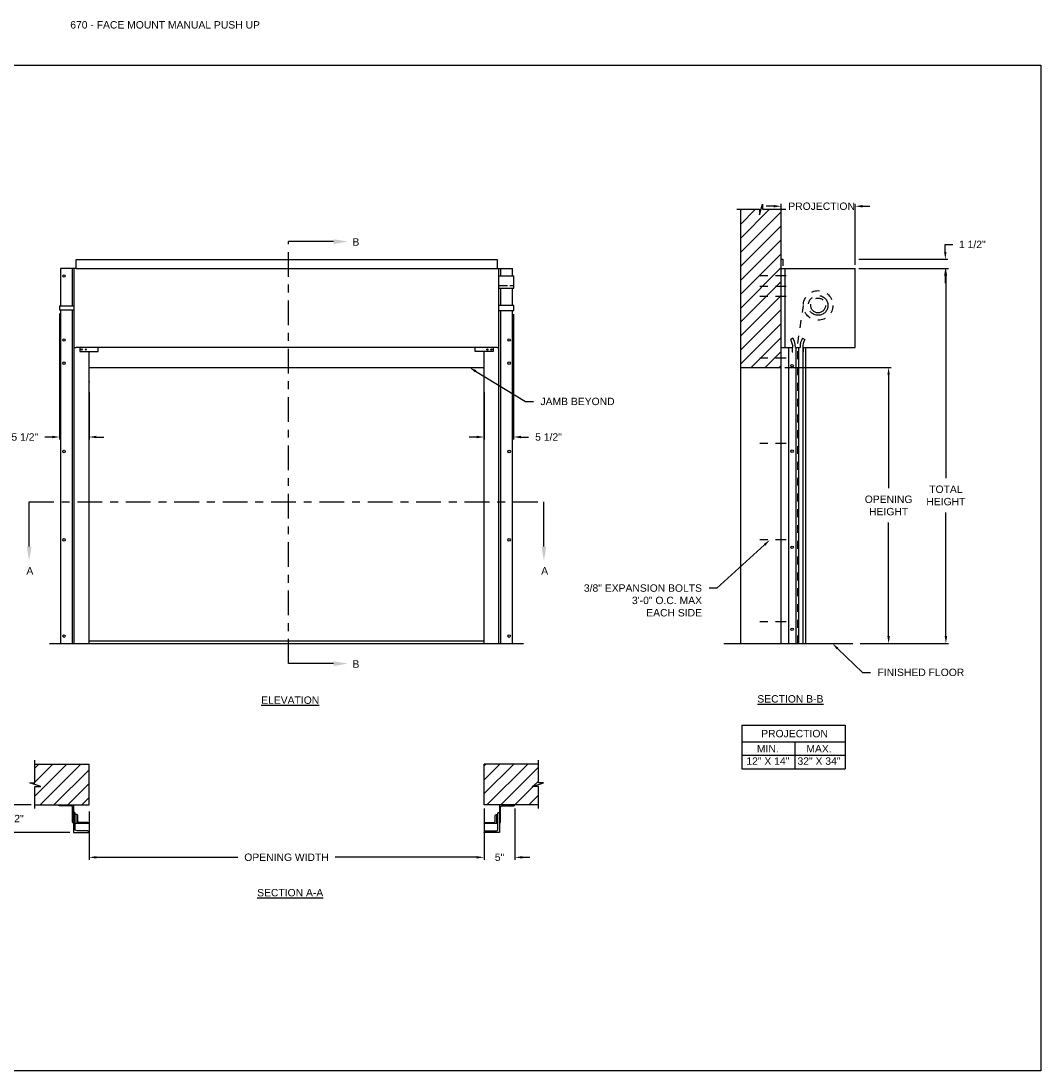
# Model space of a CAD drawing. Header units: inches. Extents: x 169.6 to 213.8, y 195 to 266.5.
# Tile 57 of 61: x 176.2 to 189.1, y 253.2 to 266.5. Entities that reach past the tile are written whole.
import ezdxf
from ezdxf import colors
from ezdxf.entities.mleader import LeaderData, LeaderLine
from ezdxf.math import Vec2, Vec3

# ---------------------------------------------------------------- set-up
doc = ezdxf.new("R2010")
doc.units = ezdxf.units.IN
doc.header["$LTSCALE"] = 0.25
doc.header["$MEASUREMENT"] = 0
for name, pattern in [('CENTER', [2, 1.25, -0.25, 0.25, -0.25]), ('CENTER2', [1.125, 0.75, -0.125, 0.125, -0.125]), ('HIDDEN', [0.375, 0.25, -0.125])]:
    doc.linetypes.add(name, pattern=pattern)
for name, color, linetype in [('ANNOTATIONS', 1, 'Continuous'), ('PUSH UP', 7, 'Continuous'), ('SECTION CUTS', 6, 'CENTER')]:
    doc.layers.add(name, color=color, linetype=linetype)
doc.styles.add('ARIAL', font='arial.ttf', dxfattribs={"height": 0.09375})
doc.styles.get("Standard").update_dxf_attribs({"font": 'romans.shx'})
doc.dimstyles.new('STANDARD$0', dxfattribs={"dimtxt": 0.09375, "dimasz": 0.09375, "dimexe": 0.03125, "dimexo": 0.046875, "dimgap": 0.09, "dimtad": 0, "dimtih": 1, "dimtoh": 1, "dimdec": 4, "dimzin": 0, "dimdsep": 46, "dimtxsty": 'ARIAL', "dimcen": 0.09, "dimadec": 0, "dimazin": 0, "dimtfac": 1, "dimtdec": 4, "dimtofl": 0, "dimtmove": 0, "dimatfit": 1, "dimfxl": 1, "dimtolj": 1, "dimtzin": 0, "dimarcsym": 0})
pattern_1 = [(45, (-16.66299, 0), (-0.08838835, 0.08838835), [])]

# ---------------------------------------------------------------- blocks, each defined once
blk = doc.blocks.new('*D1')
at = {"layer": 'ANNOTATIONS', "color": 0, "lineweight": -2, "transparency": 16777216}
for p, q in [((176.668, 262.764), (176.668, 261.171)), ((177.04, 261.768), (177.04, 261.171)), ((176.574, 261.202), (176.48, 261.202)), ((177.134, 261.202), (177.228, 261.202))]:
    blk.add_line(p, q, dxfattribs=at)
at = {"layer": 'ANNOTATIONS', "color": 0, "transparency": 16777216}
for points in [[(176.574, 261.218), (176.574, 261.186), (176.668, 261.202)], [(177.134, 261.218), (177.134, 261.186), (177.04, 261.202)]]:
    blk.add_solid(points, dxfattribs=at)
at = {"layer": 'defpoints', "color": 0, "transparency": 16777216}
for p in [(176.668, 262.811), (177.04, 261.815), (176.668, 261.202)]:
    blk.add_point(p, dxfattribs=at)
at = {"layer": 'ANNOTATIONS', "color": 0, "transparency": 16777216, "insert": (176.227, 261.202), "char_height": 0.0938, "attachment_point": 5, "style": 'ARIAL'}
blk.add_mtext('\\A1;5 1/2"', dxfattribs=at)
blk = doc.blocks.new('*D2')
at = {"layer": 'ANNOTATIONS', "color": 0, "lineweight": -2, "transparency": 16777216}
for p, q in [((182.415, 262.759), (182.415, 261.171)), ((182.04, 261.768), (182.04, 261.171)), ((181.947, 261.202), (181.853, 261.202)), ((182.509, 261.202), (182.603, 261.202))]:
    blk.add_line(p, q, dxfattribs=at)
at = {"layer": 'ANNOTATIONS', "color": 0, "transparency": 16777216}
for points in [[(181.947, 261.218), (181.947, 261.186), (182.04, 261.202)], [(182.509, 261.218), (182.509, 261.186), (182.415, 261.202)]]:
    blk.add_solid(points, dxfattribs=at)
at = {"layer": 'defpoints', "color": 0, "transparency": 16777216}
for p in [(182.415, 262.806), (182.04, 261.815), (182.04, 261.202)]:
    blk.add_point(p, dxfattribs=at)
at = {"layer": 'ANNOTATIONS', "color": 0, "transparency": 16777216, "insert": (182.856, 261.202), "char_height": 0.0938, "attachment_point": 5, "style": 'ARIAL'}
blk.add_mtext('\\A1;5 1/2"', dxfattribs=at)
blk = doc.blocks.new('*D3')
at = {"layer": 'ANNOTATIONS', "color": 0, "lineweight": -2, "transparency": 16777216}
for p, q in [((176.044, 256.639), (176.044, 256.733)), ((176.306, 256.546), (176.013, 256.546)), ((176.798, 256.194), (176.013, 256.194)), ((176.044, 256.1), (176.044, 256.006))]:
    blk.add_line(p, q, dxfattribs=at)
at = {"layer": 'ANNOTATIONS', "color": 0, "transparency": 16777216}
for points in [[(176.029, 256.639), (176.06, 256.639), (176.044, 256.546)], [(176.029, 256.1), (176.06, 256.1), (176.044, 256.194)]]:
    blk.add_solid(points, dxfattribs=at)
at = {"layer": 'defpoints', "color": 0, "transparency": 16777216}
for p in [(176.353, 256.546), (176.044, 256.194), (176.845, 256.194)]:
    blk.add_point(p, dxfattribs=at)
at = {"layer": 'ANNOTATIONS', "color": 0, "transparency": 16777216, "insert": (176.044, 256.37), "char_height": 0.0938, "attachment_point": 5, "style": 'ARIAL'}
blk.add_mtext('\\A1;4 1/2"', dxfattribs=at)
blk = doc.blocks.new('*D4')
at = {"layer": 'ANNOTATIONS', "color": 0, "lineweight": -2, "transparency": 16777216}
for p, q in [((182.04, 256.499), (182.04, 255.848)), ((182.431, 256.499), (182.431, 255.848)), ((181.947, 255.88), (181.853, 255.88)), ((182.525, 255.88), (182.619, 255.88))]:
    blk.add_line(p, q, dxfattribs=at)
at = {"layer": 'ANNOTATIONS', "color": 0, "transparency": 16777216}
for points in [[(181.947, 255.895), (181.947, 255.864), (182.04, 255.88)], [(182.525, 255.895), (182.525, 255.864), (182.431, 255.88)]]:
    blk.add_solid(points, dxfattribs=at)
at = {"layer": 'defpoints', "color": 0, "transparency": 16777216}
for p in [(182.04, 256.546), (182.431, 256.546), (182.431, 255.88)]:
    blk.add_point(p, dxfattribs=at)
at = {"layer": 'ANNOTATIONS', "color": 0, "transparency": 16777216, "insert": (182.236, 255.88), "char_height": 0.0938, "attachment_point": 5, "style": 'ARIAL'}
blk.add_mtext('\\A1;5"', dxfattribs=at)
blk = doc.blocks.new('*D5')
at = {"layer": 'ANNOTATIONS', "color": 0, "lineweight": -2, "transparency": 16777216}
for p, q in [((185.706, 264.124), (185.612, 264.124)), ((185.8, 263.499), (185.8, 264.156)), ((186.737, 263.384), (186.737, 264.156)), ((186.831, 264.124), (186.925, 264.124))]:
    blk.add_line(p, q, dxfattribs=at)
at = {"layer": 'ANNOTATIONS', "color": 0, "transparency": 16777216}
for points in [[(185.706, 264.14), (185.706, 264.109), (185.8, 264.124)], [(186.831, 264.14), (186.831, 264.109), (186.737, 264.124)]]:
    blk.add_solid(points, dxfattribs=at)
at = {"layer": 'defpoints', "color": 0, "transparency": 16777216}
for p in [(186.737, 264.124), (185.8, 263.452), (186.737, 263.337)]:
    blk.add_point(p, dxfattribs=at)
at = {"layer": 'ANNOTATIONS', "color": 0, "transparency": 16777216, "insert": (186.313, 264.124), "char_height": 0.09375, "attachment_point": 5, "style": 'ARIAL'}
blk.add_mtext('\\A1;PROJECTION', dxfattribs=at)
blk = doc.blocks.new('*D6')
at = {"layer": 'ANNOTATIONS', "color": 0, "lineweight": -2, "transparency": 16777216}
for p, q in [((187.879, 263.546), (187.879, 263.64)), ((187.879, 263.64), (187.972, 263.64)), ((186.784, 263.452), (187.91, 263.452)), ((186.784, 263.337), (187.91, 263.337)), ((187.879, 263.243), (187.879, 263.15))]:
    blk.add_line(p, q, dxfattribs=at)
at = {"layer": 'ANNOTATIONS', "color": 0, "transparency": 16777216}
for points in [[(187.863, 263.546), (187.894, 263.546), (187.879, 263.452)], [(187.863, 263.243), (187.894, 263.243), (187.879, 263.337)]]:
    blk.add_solid(points, dxfattribs=at)
at = {"layer": 'defpoints', "color": 0, "transparency": 16777216}
for p in [(186.737, 263.452), (187.879, 263.452), (186.737, 263.337)]:
    blk.add_point(p, dxfattribs=at)
at = {"layer": 'ANNOTATIONS', "color": 0, "transparency": 16777216, "insert": (188.221, 263.64), "char_height": 0.0938, "attachment_point": 5, "style": 'ARIAL'}
blk.add_mtext('\\A1;1 1/2"', dxfattribs=at)
blk = doc.blocks.new('*D7')
at = {"layer": 'ANNOTATIONS', "color": 0, "lineweight": -2, "transparency": 16777216}
for p, q in [((185.847, 262.084), (187.192, 262.084)), ((187.161, 261.99), (187.161, 260.553)), ((187.161, 258.681), (187.161, 260.118)), ((186.8, 258.587), (187.192, 258.587))]:
    blk.add_line(p, q, dxfattribs=at)
at = {"layer": 'ANNOTATIONS', "color": 0, "transparency": 16777216}
for points in [[(187.145, 261.99), (187.177, 261.99), (187.161, 262.084)], [(187.145, 258.681), (187.177, 258.681), (187.161, 258.587)]]:
    blk.add_solid(points, dxfattribs=at)
at = {"layer": 'defpoints', "color": 0, "transparency": 16777216}
for p in [(185.8, 262.084), (187.161, 262.084), (186.753, 258.587)]:
    blk.add_point(p, dxfattribs=at)
at = {"layer": 'ANNOTATIONS', "color": 0, "transparency": 16777216, "insert": (187.161, 260.335), "char_height": 0.09375, "attachment_point": 5, "style": 'ARIAL'}
blk.add_mtext('\\A1;OPENING \\PHEIGHT', dxfattribs=at)
blk = doc.blocks.new('*D8')
at = {"layer": 'ANNOTATIONS', "color": 0, "lineweight": -2, "transparency": 16777216}
for p, q in [((186.784, 263.337), (187.918, 263.337)), ((187.886, 263.243), (187.886, 260.68)), ((187.886, 258.681), (187.886, 260.245)), ((186.8, 258.587), (187.918, 258.587))]:
    blk.add_line(p, q, dxfattribs=at)
at = {"layer": 'ANNOTATIONS', "color": 0, "transparency": 16777216}
for points in [[(187.871, 263.243), (187.902, 263.243), (187.886, 263.337)], [(187.871, 258.681), (187.902, 258.681), (187.886, 258.587)]]:
    blk.add_solid(points, dxfattribs=at)
at = {"layer": 'defpoints', "color": 0, "transparency": 16777216}
for p in [(186.737, 263.337), (186.753, 258.587), (187.886, 258.587)]:
    blk.add_point(p, dxfattribs=at)
at = {"layer": 'ANNOTATIONS', "color": 0, "transparency": 16777216, "insert": (187.886, 260.462), "char_height": 0.0938, "attachment_point": 5, "style": 'ARIAL'}
blk.add_mtext('\\A1;TOTAL\\PHEIGHT', dxfattribs=at)
blk = doc.blocks.new('*D9')
at = {"layer": 'ANNOTATIONS', "color": 0, "lineweight": -2, "transparency": 16777216}
for p, q in [((177.04, 256.46), (177.04, 255.848)), ((177.134, 255.88), (178.924, 255.88)), ((181.947, 255.88), (180.157, 255.88)), ((182.04, 255.926), (182.04, 255.911))]:
    blk.add_line(p, q, dxfattribs=at)
at = {"layer": 'ANNOTATIONS', "color": 0, "transparency": 16777216}
for points in [[(177.134, 255.895), (177.134, 255.864), (177.04, 255.88)], [(181.947, 255.895), (181.947, 255.864), (182.04, 255.88)]]:
    blk.add_solid(points, dxfattribs=at)
at = {"layer": 'defpoints', "color": 0, "transparency": 16777216}
for p in [(177.04, 256.507), (182.04, 255.88), (182.04, 255.88)]:
    blk.add_point(p, dxfattribs=at)
at = {"layer": 'ANNOTATIONS', "color": 0, "transparency": 16777216, "insert": (179.54, 255.88), "char_height": 0.09375, "attachment_point": 5, "style": 'ARIAL'}
blk.add_mtext('\\A1;OPENING WIDTH', dxfattribs=at)

msp = doc.modelspace()

# ---------------------------------------------------------------- hatches: boundary and pattern name
at = {"layer": 'PUSH UP', "linetype": 'Continuous'}
h = msp.add_hatch(dxfattribs=at)
h.set_pattern_fill('ANSI31', color=256, style=0)
h.set_pattern_definition([(45, (-16.02855, 0), (-0.088388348, 0.088388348), [])])
h.paths.add_polyline_path([(185.79988, 263.35085), (185.79988, 264.08544), (185.56339, 264.08544), (185.56339, 264.1501), (185.52498, 264.01674), (185.52498, 264.08544), (185.28426, 264.08544), (185.28426, 263.53514)])
h.paths.add_polyline_path([(185.28426, 263.53514), (185.28426, 262.08372), (185.79988, 262.08372), (185.79988, 263.33708), (185.79988, 263.35085)])
at = {"layer": 'PUSH UP'}
h = msp.add_hatch(dxfattribs=at)
h.set_pattern_fill('ANSI31', color=256, style=0)
h.set_pattern_definition(pattern_1)
h.paths.add_polyline_path([(177.04044, 257.06124), (176.35294, 257.06124), (176.35294, 256.82404), (176.28883, 256.82404), (176.4309, 256.77713), (176.35294, 256.77713), (176.35294, 256.54561), (177.04044, 256.54561), (177.04044, 256.70811)])
h = msp.add_hatch(dxfattribs=at)
h.set_pattern_fill('ANSI31', color=256, style=0)
h.set_pattern_definition(pattern_1)
h.paths.add_polyline_path([(182.79204, 256.82404), (182.72794, 256.82404), (182.72794, 257.06124), (182.04044, 257.06124), (182.04044, 256.54561), (182.05861, 256.54561), (182.72794, 256.54561), (182.72794, 256.77713), (182.64997, 256.77713)])

# ---------------------------------------------------------------- linework, layer by layer
at = {"layer": 'ANNOTATIONS'}
for p, q in [((185.30183, 257.553), (185.30183, 257.00163)), ((185.30183, 257.553), (186.6096, 257.553)), ((186.6096, 257.553), (186.6096, 257.00163)), ((185.30183, 257.34153), (186.6096, 257.34153)), ((185.97468, 257.34153), (185.97468, 257.00163)), ((185.30183, 257.17158), (186.6096, 257.17158)), ((185.30183, 257.00163), (186.6096, 257.00163))]:
    msp.add_line(p, q, dxfattribs=at)
at = {"layer": 'defpoints'}
msp.add_lwpolyline([(189.08986, 253.17405), (169.61998, 253.17405), (169.61998, 265.90916), (189.08986, 265.90916)], close=True, dxfattribs=at)
at = {"layer": 'PUSH UP', "linetype": 'Continuous'}
for p, q in [((185.23787, 264.08544), (185.52498, 264.08544)), ((185.28426, 264.08544), (185.28426, 258.58708)), ((185.52498, 264.01674), (185.56339, 264.1501)), ((185.52498, 264.08544), (185.52498, 264.01674)), ((185.56339, 264.1501), (185.56339, 264.08544)), ((185.56339, 264.08544), (185.85858, 264.08544)), ((185.79988, 258.58708), (185.79988, 264.08544)), ((185.79988, 263.45213), (185.82129, 263.45213)), ((185.82129, 263.45213), (185.82129, 263.36987)), ((176.87638, 263.33708), (176.68079, 263.33708)), ((176.68079, 263.33708), (176.68079, 262.86303)), ((176.8295, 262.86303), (176.8295, 263.33708)), ((176.85294, 258.58708), (176.85294, 263.33708)), ((182.2045, 263.33708), (182.40009, 263.33708)), ((182.22794, 258.58708), (182.22794, 263.33708)), ((182.25138, 263.24333), (182.25138, 263.33708)), ((182.40009, 263.24333), (182.40009, 263.33708)), ((185.79988, 263.33708), (186.73738, 263.33708)), ((185.85266, 262.33708), (185.85266, 263.33708)), ((186.73738, 262.33708), (186.73738, 263.33708)), ((182.22794, 263.24333), (182.41544, 263.24333)), ((182.41544, 263.08708), (182.41544, 263.24333)), ((182.33621, 263.11833), (182.22794, 263.11833)), ((182.22794, 263.08708), (182.41544, 263.08708)), ((182.25138, 262.86833), (182.25138, 263.08708)), ((182.41544, 263.11833), (182.36746, 263.11833)), ((182.40009, 262.86833), (182.40009, 263.08708)), ((182.41544, 262.86833), (182.22794, 262.86833)), ((182.41544, 262.80583), (182.41544, 262.86833)), ((176.68079, 262.81113), (176.68079, 258.58708)), ((176.8295, 258.58708), (176.8295, 262.81113)), ((182.22794, 262.80583), (182.41544, 262.80583)), ((182.25138, 258.58708), (182.25138, 262.80583)), ((182.40009, 258.58708), (182.40009, 262.80583)), ((176.85294, 262.33708), (176.87638, 262.33708)), ((176.92358, 262.33708), (176.92358, 262.28466)), ((177.15438, 262.28466), (177.15438, 262.33708)), ((181.92649, 262.28466), (181.92649, 262.33708)), ((182.1573, 262.33708), (182.1573, 262.28466)), ((182.2045, 262.33708), (182.22794, 262.33708)), ((185.79988, 262.33708), (185.94832, 262.33708)), ((185.89384, 262.33708), (185.89384, 258.58708)), ((185.95041, 262.45267), (185.9215, 262.43569)), ((185.94051, 262.33708), (185.94051, 262.27858)), ((185.98185, 262.33708), (186.03979, 262.33708)), ((185.98511, 262.33708), (185.98511, 258.58708)), ((186.01864, 262.33708), (186.01864, 258.58708)), ((186.07124, 262.45267), (186.10015, 262.43569)), ((186.07332, 262.33708), (186.73738, 262.33708)), ((186.07659, 262.33708), (186.07659, 258.58708)), ((186.08113, 262.33708), (186.08113, 262.27858)), ((186.11011, 262.33708), (186.11011, 258.58708)), ((176.92358, 262.28466), (177.15438, 262.28466)), ((177.04044, 258.58708), (177.04044, 262.28466)), ((182.1573, 262.28466), (181.92649, 262.28466)), ((182.04044, 258.58708), (182.04044, 262.28466)), ((185.94051, 262.27858), (185.94832, 262.27858)), ((186.08113, 262.27858), (186.07332, 262.27858)), ((177.04044, 262.08372), (182.04044, 262.08372)), ((185.28426, 262.08372), (185.79988, 262.08372)), ((185.07491, 258.58708), (186.70613, 258.58708)), ((176.35294, 256.82404), (176.35294, 257.10811)), ((182.72794, 256.82404), (182.72794, 257.10811)), ((176.4309, 256.77713), (176.28883, 256.82404)), ((176.28883, 256.82404), (176.35294, 256.82404)), ((176.35294, 256.49874), (176.35294, 256.77713)), ((176.35294, 256.77713), (176.4309, 256.77713)), ((182.64997, 256.77713), (182.79204, 256.82404)), ((182.72794, 256.77713), (182.64997, 256.77713)), ((182.79204, 256.82404), (182.72794, 256.82404)), ((182.72794, 256.49874), (182.72794, 256.77713)), ((176.84506, 256.54561), (176.84506, 256.19393)), ((182.23582, 256.54561), (182.23582, 256.19393)), ((176.88413, 256.42348), (176.86459, 256.42348)), ((182.19674, 256.42348), (182.21628, 256.42348)), ((176.84506, 256.31116), (176.84506, 256.31116)), ((177.04044, 256.30625), (176.86459, 256.30625)), ((182.23582, 256.31116), (182.23582, 256.31116))]:
    msp.add_line(p, q, dxfattribs=at)
at = {"layer": 'PUSH UP'}
for p, q in [((176.87638, 263.33708), (176.87638, 263.44841)), ((176.87638, 263.44841), (182.2045, 263.44841)), ((182.2045, 263.44841), (182.2045, 263.33708)), ((176.87638, 263.33708), (182.2045, 263.33708)), ((182.22794, 262.33708), (182.22794, 263.33708)), ((176.66773, 262.86303), (176.85294, 262.86303)), ((176.66773, 262.86303), (176.66773, 262.81113)), ((176.66773, 262.81113), (176.85294, 262.81113)), ((182.2045, 262.33708), (176.87638, 262.33708)), ((182.04044, 258.61833), (177.04044, 258.61833)), ((176.54044, 258.58708), (182.54044, 258.58708)), ((176.35294, 257.06124), (177.04044, 257.06124)), ((177.04044, 256.54561), (177.04044, 257.06124)), ((182.04044, 256.54561), (182.04044, 257.06124)), ((182.72794, 257.06124), (182.04044, 257.06124)), ((176.35294, 256.54561), (177.04044, 256.54561)), ((182.72794, 256.54561), (182.04044, 256.54561))]:
    msp.add_line(p, q, dxfattribs=at)
at = {"layer": 'PUSH UP', "linetype": 'CENTER2', "ltscale": 0.7}
for p, q in [((185.86238, 263.24333), (185.45613, 263.24333)), ((185.86238, 263.10774), (185.45613, 263.10774)), ((185.86238, 262.98158), (185.45613, 262.98158)), ((185.86238, 262.20235), (185.45613, 262.20235)), ((185.86238, 261.11833), (185.45613, 261.11833)), ((185.86238, 259.89958), (185.45613, 259.89958)), ((185.86238, 258.86204), (185.45613, 258.86204))]:
    msp.add_line(p, q, dxfattribs=at)
at = {"layer": 'PUSH UP', "linetype": 'HIDDEN'}
for p, q in [((186.01082, 262.38497), (186.08378, 262.86848)), ((186.01082, 258.58708), (186.01082, 262.38497))]:
    msp.add_line(p, q, dxfattribs=at)
at = {"layer": 'PUSH UP', "linetype": 'Continuous'}
for points in [[(176.84506, 256.31116, -0.41421356), (176.8304, 256.32581), (176.8304, 256.51631, 0.41421356), (176.81575, 256.53096), (176.66433, 256.53096, -0.41421356), (176.64968, 256.54561), (176.84506, 256.54561)], [(182.23582, 256.31116, 0.41421356), (182.25047, 256.32581), (182.25047, 256.51631, -0.41421356), (182.26513, 256.53096), (182.41655, 256.53096, 0.41421356), (182.4312, 256.54561), (182.23582, 256.54561)], [(176.84506, 256.19393), (177.04044, 256.19393, 0.41421356), (177.0209, 256.21346), (176.88413, 256.21346, -0.41421356), (176.86459, 256.233), (176.86459, 256.43267, 0.41421356), (176.84506, 256.45221)], [(177.04044, 256.30625, 0.41421356), (177.02578, 256.32091), (176.91344, 256.32091, -0.41421356), (176.89879, 256.33556), (176.89879, 256.40883, 0.41421356), (176.88413, 256.42348), (176.88413, 256.30625)], [(182.23582, 256.19393), (182.04044, 256.19393, -0.41421356), (182.05998, 256.21346), (182.19674, 256.21346, 0.41421356), (182.21628, 256.233), (182.21628, 256.43267, -0.41421356), (182.23582, 256.45221)], [(182.21628, 256.30625), (182.04044, 256.30625, -0.41421356), (182.05509, 256.32091), (182.16744, 256.32091, 0.41421356), (182.18209, 256.33556), (182.18209, 256.40883, -0.41421356), (182.19674, 256.42348), (182.19674, 256.30625)]]:
    msp.add_lwpolyline(points, format="xyb", dxfattribs=at)
for centre, radius in [((176.72353, 263.24202), 0.01562), ((176.72353, 262.43083), 0.01562), ((182.35735, 262.43083), 0.01563), ((176.94763, 262.31087), 0.00781), ((176.99881, 262.31087), 0.00781), ((182.08207, 262.31087), 0.00781), ((182.13324, 262.31087), 0.00781), ((176.72353, 262.13708), 0.01562), ((182.35735, 262.13708), 0.01562), ((185.93948, 262.10659), 0.01562), ((176.72353, 261.01833), 0.01562), ((182.35735, 261.01833), 0.01562), ((185.93948, 261.02258), 0.01562), ((176.72353, 259.89958), 0.01562), ((182.35735, 259.89958), 0.01562), ((185.93948, 259.80383), 0.01562), ((185.93948, 258.76628), 0.01562), ((176.72353, 258.68083), 0.01562), ((182.35735, 258.68083), 0.01562)]:
    msp.add_circle(centre, radius, dxfattribs=at)
at = {"layer": 'PUSH UP', "linetype": 'HIDDEN'}
msp.add_circle((186.26863, 262.86833), 0.1875, dxfattribs=at)
at = {"layer": 'PUSH UP', "linetype": 'CENTER'}
for radius in [0.125, 0.09375]:
    msp.add_circle((186.26863, 262.86833), radius, dxfattribs=at)
at = {"layer": 'PUSH UP', "linetype": 'Continuous'}
for centre, radius, start, end in [((185.75368, 262.33708), 0.19465, 0, 30.436314), ((185.75368, 262.33708), 0.22817, 0, 30.436314), ((186.26797, 262.33708), 0.22817, 149.563686, 180), ((186.26797, 262.33708), 0.19465, 149.563686, 180)]:
    msp.add_arc(centre, radius, start, end, dxfattribs=at)
at = {"layer": 'PUSH UP', "linetype": 'ByBlock'}
msp.add_point((177.04044, 261.89958), dxfattribs=at)
at = {"layer": 'SECTION CUTS'}
for p, q in [((179.56695, 258.33225), (179.56695, 263.67645)), ((176.28212, 260.38308), (182.79808, 260.38308))]:
    msp.add_line(p, q, dxfattribs=at)

# ---------------------------------------------------------------- texts
at = {"layer": 'ANNOTATIONS', "insert": (176.80234, 266.46818), "char_height": 0.09375, "width": 6.6097632, "attachment_point": 1, "line_spacing_factor": 0.86134, "style": 'ARIAL'}
msp.add_mtext('670 - FACE MOUNT MANUAL PUSH UP', dxfattribs=at)
at = {"layer": 'ANNOTATIONS', "char_height": 0.09375, "attachment_point": 2, "style": 'ARIAL'}
for s, insert, width in [('{\\LELEVATION}', (179.58646, 257.91717), 3.0834986), ('{\\LSECTION B-B}', (185.91787, 257.93313), 1.3823677), ('{\\LSECTION A-A}', (179.58646, 255.47934), 1.3823677)]:
    msp.add_mtext(s, dxfattribs=dict(at, insert=insert, width=width))
for s, width, insert in [('PROJECTION ', 1.7594917, (185.97052, 257.49357)), ('MIN.\\P12" X 14" ', 0.6711642, (185.6324, 257.30158)), ('MAX.\\P32" X 34"', 0.6567117, (186.27983, 257.30158))]:
    msp.add_mtext_dynamic_manual_height_columns(s, width=width, gutter_width=1.36268, heights=[0], dxfattribs=dict(at, insert=insert))
at = {"layer": 'SECTION CUTS', "style": 'ARIAL'}
for s, p in [('B', (180.37497, 263.62476)), ('A', (176.24765, 259.46065)), ('A', (182.7636, 259.46065)), ('B', (180.37497, 258.28055))]:
    msp.add_text(s, height=0.09375, dxfattribs=at).set_placement(p)

# ---------------------------------------------------------------- dimensions: what is measured, and where the dimension line sits
at = {"layer": 'ANNOTATIONS'}
for base, p1, p2, text, picture, middle in [((186.73738, 264.1244), (185.79988, 263.45213), (186.73738, 263.33708), 'PROJECTION', '*D5', (186.31269, 264.1244)), ((182.4312, 255.87951), (182.04044, 256.54561), (182.4312, 256.54561), '5"', '*D4', (182.23582, 255.87951))]:
    dim = msp.add_linear_dim(base=base, p1=p1, p2=p2, text=text, dimstyle='STANDARD$0', dxfattribs=at)
    dim.commit()
    dim.dimension.update_dxf_attribs({"geometry": picture, "text_midpoint": middle, "dimtype": 160})
for base, p1, p2, text, picture, middle in [((187.87864, 263.45213), (186.73738, 263.33708), (186.73738, 263.45213), '1 1/2"', '*D6', (188.22108, 263.63963)), ((187.16095, 262.08372), (186.75301, 258.58708), (185.79988, 262.08372), 'OPENING \\PHEIGHT', '*D7', (187.16095, 260.3354))]:
    dim = msp.add_linear_dim(base=base, p1=p1, p2=p2, angle=90, text=text, dimstyle='STANDARD$0', dxfattribs=at)
    dim.commit()
    dim.dimension.update_dxf_attribs({"geometry": picture, "text_midpoint": middle})
for base, p1, p2, angle, text, picture, middle in [((187.88645, 258.58708), (186.73738, 263.33708), (186.75301, 258.58708), 90, 'TOTAL\\PHEIGHT', '*D8', (187.88645, 260.46208)), ((176.66773, 261.20188), (177.04044, 261.81526), (176.66773, 262.81113), 180, '5 1/2"', '*D1', (176.22713, 261.20188)), ((182.04044, 261.20188), (182.41544, 262.80583), (182.04044, 261.81521), 180, '5 1/2"', '*D2', (182.85604, 261.20188)), ((176.04449, 256.19393), (176.35294, 256.54561), (176.84506, 256.19393), 90, '4 1/2"', '*D3', (176.04449, 256.36977))]:
    dim = msp.add_linear_dim(base=base, p1=p1, p2=p2, angle=angle, text=text, dimstyle='STANDARD$0', dxfattribs=at)
    dim.commit()
    dim.dimension.update_dxf_attribs({"geometry": picture, "text_midpoint": middle, "dimtype": 160})
dim = msp.add_linear_dim(base=(182.04044, 255.87951), p1=(177.04044, 256.50655), p2=(182.04044, 255.87951), text='OPENING WIDTH', dimstyle='STANDARD$0', dxfattribs=at)
dim.commit()
dim.dimension.update_dxf_attribs({"geometry": '*D9', "text_midpoint": (179.54044, 255.87951)})

# ---------------------------------------------------------------- leaders
ml = msp.add_multileader_mtext('Standard', dxfattribs=at)
ml.set_content('JAMB BEYOND', color=256, style='ARIAL')
ml.set_leader_properties()
ml.build(insert=Vec2(0, 0))
ml.multileader.update_dxf_attribs({"dogleg_length": 0.36, "arrow_head_size": 0.09375})
ctx = ml.context
ctx.base_point, ctx.char_height, ctx.arrow_head_size, ctx.landing_gap_size, ctx.plane_origin = Vec3(182.66403, 261.65194), 0.09375, 0.09375, 0.09, Vec3(181.879, 261.21871)
notes = []
notes.append((ctx, [(0, (1, 1, 0), (182.56608, 261.65194), (1, 0), 0.09796, [(0, [(181.85323, 262.08372)], 0, [])])]))
ctx.mtext.insert, ctx.mtext.flow_direction = Vec3(182.75403, 261.69961), 5
ml = msp.add_multileader_mtext('Standard', dxfattribs=at)
ml.set_content('3/8" EXPANSION BOLTS\\P3\'-0" O.C. MAX\\PEACH SIDE', color=256, style='ARIAL')
ml.set_leader_properties()
ml.build(insert=Vec2(0, 0))
ml.multileader.update_dxf_attribs({"dogleg_length": 0.36, "arrow_head_size": 0.09375})
ctx = ml.context
ctx.base_point, ctx.char_height, ctx.arrow_head_size, ctx.landing_gap_size, ctx.plane_origin = Vec3(183.2262, 259.28861), 0.09375, 0.09375, 0.09, Vec3(182.99548, 259.21349)
ctx.text_align_type = 2
notes.append((ctx, [(1, (1, 1, 0), (184.98676, 259.28861), (-1, 0), 0.09796, [(0, [(185.65926, 259.89958)], 0, [])])]))
ctx.mtext.insert, ctx.mtext.width, ctx.mtext.alignment, ctx.mtext.flow_direction = Vec3(184.7988, 259.33629), 1.5321608, 3, 5
ml = msp.add_multileader_mtext('Standard', dxfattribs=at)
ml.set_content('FINISHED FLOOR', color=256, style='ARIAL')
ml.set_leader_properties()
ml.build(insert=Vec2(0, 0))
ml.multileader.update_dxf_attribs({"dogleg_length": 0.36, "arrow_head_size": 0.09375})
ctx = ml.context
ctx.base_point, ctx.char_height, ctx.arrow_head_size, ctx.landing_gap_size, ctx.plane_origin = Vec3(186.93007, 258.22102), 0.09375, 0.09375, 0.09, Vec3(186.14504, 257.78779)
notes.append((ctx, [(0, (1, 1, 0), (186.83212, 258.22102), (1, 0), 0.09796, [(0, [(186.44795, 258.58708)], 0, [])])]))
ctx.mtext.insert, ctx.mtext.flow_direction = Vec3(187.02007, 258.26869), 5
at = {"layer": 'SECTION CUTS'}
ml = msp.add_multileader_mtext('Standard', dxfattribs=at)
ml.set_content('', color=256)
ml.set_leader_properties()
ml.build(insert=Vec2(0, 0))
ml.multileader.update_dxf_attribs({"dogleg_length": 0, "arrow_head_size": 0.18})
ctx = ml.context
ctx.base_point, ctx.char_height, ctx.arrow_head_size, ctx.landing_gap_size, ctx.plane_origin, ctx.plane_x_axis, ctx.plane_y_axis = Vec3(179.56695, 263.67645), 0.18, 0.18, 0, Vec3(180.31647, 263.67645), Vec3(0, 1), Vec3(-1, 0)
notes.append((ctx, [(0, (1, 1, 0), (179.56695, 263.67645), (1, 0), 0, [(0, [(180.31647, 263.67645)], 0, [])])]))
ctx.mtext.insert, ctx.mtext.text_direction, ctx.mtext.rotation, ctx.mtext.flow_direction = Vec3(179.47695, 263.67645), Vec3(0, 1), 1.57079633, 5
ml = msp.add_multileader_mtext('Standard', dxfattribs=at)
ml.set_content('', color=256)
ml.set_leader_properties()
ml.build(insert=Vec2(0, 0))
ml.multileader.update_dxf_attribs({"dogleg_length": 0, "arrow_head_size": 0.18})
ctx = ml.context
ctx.base_point, ctx.char_height, ctx.arrow_head_size, ctx.landing_gap_size, ctx.plane_origin = Vec3(176.28212, 260.38308), 0.18, 0.18, 0, Vec3(176.28212, 259.63356)
notes.append((ctx, [(0, (1, 1, 0), (176.28212, 260.38308), (1, 0), 0, [(0, [(176.28212, 259.63356)], 0, [])])]))
ctx.mtext.insert, ctx.mtext.flow_direction = Vec3(176.28212, 260.47308), 5
ml = msp.add_multileader_mtext('Standard', dxfattribs=at)
ml.set_content('', color=256)
ml.set_leader_properties()
ml.build(insert=Vec2(0, 0))
ml.multileader.update_dxf_attribs({"dogleg_length": 0, "arrow_head_size": 0.18})
ctx = ml.context
ctx.base_point, ctx.char_height, ctx.arrow_head_size, ctx.landing_gap_size, ctx.plane_origin = Vec3(182.79808, 260.38308), 0.18, 0.18, 0, Vec3(182.79808, 259.63356)
notes.append((ctx, [(0, (1, 1, 0), (182.79808, 260.38308), (1, 0), 0, [(0, [(182.79808, 259.63356)], 0, [])])]))
ctx.mtext.insert, ctx.mtext.flow_direction = Vec3(182.79808, 260.47308), 5
ml = msp.add_multileader_mtext('Standard', dxfattribs=at)
ml.set_content('', color=256)
ml.set_leader_properties()
ml.build(insert=Vec2(0, 0))
ml.multileader.update_dxf_attribs({"dogleg_length": 0, "arrow_head_size": 0.18})
ctx = ml.context
ctx.base_point, ctx.char_height, ctx.arrow_head_size, ctx.landing_gap_size, ctx.plane_origin, ctx.plane_x_axis, ctx.plane_y_axis = Vec3(179.56695, 258.33225), 0.18, 0.18, 0, Vec3(180.31647, 258.33225), Vec3(0, 1), Vec3(-1, 0)
notes.append((ctx, [(0, (1, 1, 0), (179.56695, 258.33225), (1, 0), 0, [(0, [(180.31647, 258.33225)], 0, [])])]))
ctx.mtext.insert, ctx.mtext.text_direction, ctx.mtext.rotation, ctx.mtext.flow_direction = Vec3(179.47695, 258.33225), Vec3(0, 1), 1.57079633, 5
for ctx, leaders in notes:
    for number, flags, end, landing, length, lines in leaders:
        leader = LeaderData()
        leader.index, (leader.has_last_leader_line, leader.has_dogleg_vector, leader.attachment_direction) = number, flags
        leader.last_leader_point, leader.dogleg_vector, leader.dogleg_length = Vec3(end), Vec3(landing), length
        for number, points, colour, breaks in lines:
            line = LeaderLine()
            line.index, line.vertices, line.color, line.breaks = number, Vec3.list(points), colors.encode_raw_color(colour), breaks
            leader.lines.append(line)
        ctx.leaders.append(leader)

doc.saveas('drawing.dxf')
